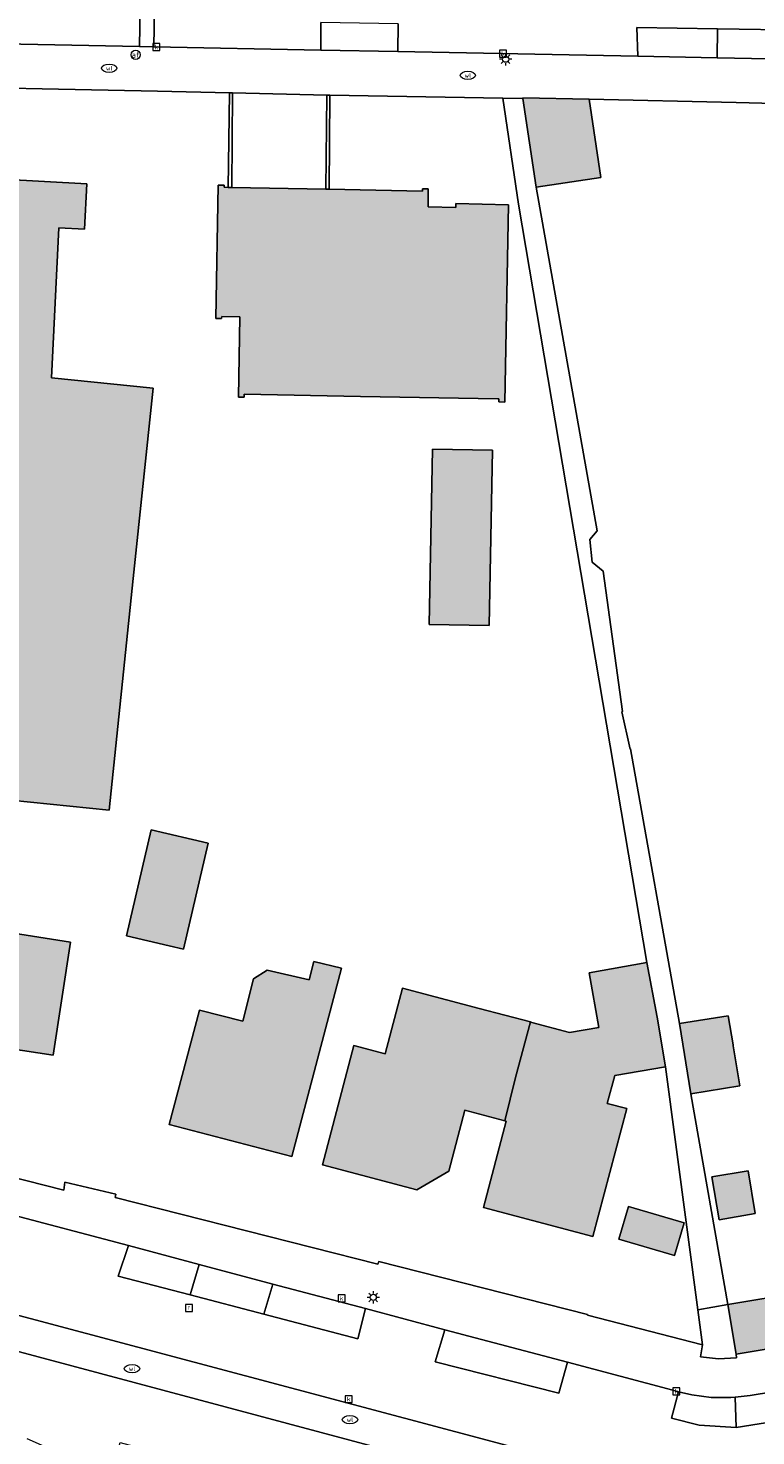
# Model space of a CAD drawing. Header units: metres. Extents: x 196496 to 197479, y 355139 to 356324.
# Tile 13 of 144: x 196694 to 196741, y 355633 to 355725. Entities that reach past the tile are written whole.
import ezdxf
from ezdxf.enums import TextEntityAlignment as Align

# ---------------------------------------------------------------- set-up
doc = ezdxf.new("R2010")
doc.units = ezdxf.units.M
doc.layers.get('0').update_dxf_attribs({"color": 252, "lineweight": 18})
for name, color, linetype, lineweight in [('B-WE-GR-GROENVOORZIENING-GV', 252, 'Continuous', 18), ('B-WE-IE-TERREINAFSCHEIDING_KUNSTMATIG_MUUR-GV', 252, 'Continuous', 18), ('B-WE-KL-ET_LS_OV_LICHTMAST-S', 252, 'Continuous', 18), ('B-WE-KL-WATER-S', 252, 'Continuous', 18), ('B-WE-OG-BEBOUWING-GV', 252, 'Continuous', 18), ('B-WE-OG-TERREIN_ERF-GV', 252, 'Continuous', 18), ('B-WE-RI-GWA_KOLK-S', 252, 'Continuous', 18), ('B-WE-RI-GWA_RIOOLPUT-S', 252, 'Continuous', 18), ('B-WE-VH-VERHARDING_ASFALT-GV', 252, 'Continuous', 18), ('B-WE-VH-VERHARDING_OPEN-GV', 252, 'Continuous', 18), ('B-WE-VH-VERHARDING_TEGEL-GV', 252, 'Continuous', 18), ('B-WE-VW-AFSLUITPAAL-S', 252, 'Continuous', 18)]:
    doc.layers.add(name, color=color, linetype=linetype, lineweight=lineweight)
doc.layers.add('X-XX-AL-PRESENTATIE_GEBOUW3-V', color=7, linetype='Continuous', lineweight=18, true_color=0xf0f0f0)
doc.styles.add('NLCS-ISO', font='NLCS-ISO.ttf')

# ---------------------------------------------------------------- blocks, each defined once
blk = doc.blocks.new('SKL-ET_OV_LICHTMAST-SO')
at = {"color": 0, "linetype": 'ByBlock', "lineweight": 18}
for points in [[(-1.25, 0), (-2, 0)], [(-1.41, 1.41), (-0.88, 0.88)], [(0, 2), (0, 1.25)], [(0.88, 0.88), (1.41, 1.41)], [(2, 0), (1.25, 0)], [(-1.41, -1.41), (-0.88, -0.88)], [(0, -1.25), (0, -2)], [(0.88, -0.88), (1.41, -1.41)]]:
    blk.add_lwpolyline(points, dxfattribs=at)
blk.add_circle((0, 0), 1, dxfattribs=at)
blk = doc.blocks.new('SVW-AFSLUITPAAL-SO')
at = {"lineweight": 18}
blk.add_circle((0, 0), 1.5, dxfattribs=at)
at = {"lineweight": 18, "style": 'NLCS-ISO'}
blk.add_text('af', height=1.8, dxfattribs=at).set_placement((0, 0), align=Align.MIDDLE_CENTER)
blk = doc.blocks.new('SKL-WATER_WATERLEIDINGPUT-SO')
at = {"color": 0, "linetype": 'ByBlock', "lineweight": 18}
blk.add_ellipse((0, 0), major_axis=(2.5, 0), ratio=0.54, dxfattribs=at)
at = {"color": 0, "linetype": 'ByBlock', "lineweight": 18, "style": 'NLCS-ISO'}
blk.add_text('wl', height=1.5, dxfattribs=at).set_placement((0, 0), align=Align.MIDDLE_CENTER)
blk = doc.blocks.new('SRI-KOLK-SO')
at = {"color": 0, "linetype": 'ByBlock', "lineweight": 18}
blk.add_lwpolyline([(-1.125, -1.125), (1.125, -1.125), (1.125, 1.125), (-1.125, 1.125)], close=True, dxfattribs=at)
at = {"color": 0, "linetype": 'ByBlock', "lineweight": 18, "style": 'NLCS-ISO'}
blk.add_text('k', height=1.5, dxfattribs=at).set_placement((0, 0), align=Align.MIDDLE_CENTER)
blk = doc.blocks.new('SRI-PUT_INSPECTIEPUT_RIOOLPUT-SO')
at = {"color": 0, "linetype": 'ByBlock', "lineweight": 18}
blk.add_lwpolyline([(-1.12, -1.12), (1.12, -1.12), (1.12, 1.12), (-1.12, 1.12)], close=True, dxfattribs=at)
at = {"color": 0, "linetype": 'ByBlock', "lineweight": 18, "style": 'NLCS-ISO'}
blk.add_text('r', height=1.5, dxfattribs=at).set_placement((0, 0.28), align=Align.MIDDLE_CENTER)

msp = doc.modelspace()

# ---------------------------------------------------------------- hatches: boundary and pattern name
at = {"layer": 'X-XX-AL-PRESENTATIE_GEBOUW3-V'}
for points in [[(196730.071, 355719.995), (196725.782, 355720.096), (196725.791, 355720.039), (196726.654, 355714.288), (196730.833, 355714.915)], [(196697.537, 355714.523), (196686.925, 355715.1), (196685.626, 355689.745), (196684.735, 355681.215), (196681.412, 355660.143), (196695.342, 355658.02), (196696.468, 355665.34), (196690.005, 355666.366), (196691.296, 355674.691), (196698.979, 355673.908), (196700.525, 355688.924), (196701.817, 355701.263), (196695.234, 355701.926), (196695.718, 355711.652), (196697.371, 355711.564)], [(196713.242, 355714.158), (196713.021, 355714.163), (196706.916, 355714.28), (196706.682, 355714.284), (196706.422, 355714.289), (196706.422, 355714.429), (196706.046, 355714.436), (196705.885, 355705.787), (196706.265, 355705.78), (196706.268, 355705.92), (196707.447, 355705.898), (196707.35, 355700.689), (196707.73, 355700.682), (196707.734, 355700.872), (196715.253, 355700.732), (196724.171, 355700.566), (196724.233, 355700.565), (196724.229, 355700.373), (196724.609, 355700.366), (196724.847, 355713.161), (196721.439, 355713.228), (196721.434, 355712.988), (196719.647, 355713.029), (196719.656, 355714.181), (196719.272, 355714.183), (196719.271, 355714.043)], [(196719.714, 355685.949), (196723.606, 355685.874), (196723.825, 355697.243), (196719.933, 355697.318)], [(196700.103, 355665.757), (196702.866, 355665.112), (196703.785, 355664.897), (196705.389, 355671.764), (196701.707, 355672.624)], [(196707.641, 355660.232), (196704.819, 355660.933), (196702.872, 355653.539), (196710.821, 355651.447), (196714.036, 355663.656), (196712.232, 355664.102), (196711.93, 355662.904), (196709.215, 355663.544), (196708.339, 355662.98)], [(196731.255, 355654.896), (196731.735, 355656.704), (196735.036, 355657.278), (196734.478, 355660.486), (196733.823, 355664.022), (196730.072, 355663.354), (196730.699, 355659.828), (196728.802, 355659.498), (196726.375, 355660.152), (196726.286, 355660.176), (196725.314, 355656.568), (196724.616, 355653.771), (196724.713, 355653.745), (196723.229, 355648.147), (196730.313, 355646.269), (196732.512, 355654.563)], [(196724.616, 355653.771), (196725.314, 355656.568), (196726.286, 355660.176), (196722.952, 355661.058), (196717.993, 355662.369), (196716.868, 355658.115), (196714.838, 355658.652), (196712.792, 355650.918), (196718.905, 355649.301), (196720.977, 355650.505), (196722.027, 355654.458)], [(196739.092, 355660.576), (196735.938, 355660.069), (196736.671, 355655.516), (196739.852, 355656.028), (196739.419, 355658.621), (196739.407, 355658.693)], [(196738.032, 355650.132), (196738.5, 355647.359), (196740.845, 355647.755), (196740.376, 355650.528)], [(196732.014, 355646.099), (196735.621, 355645.031), (196736.247, 355647.145), (196732.64, 355648.213)], [(196739.609, 355638.636), (196744.306, 355639.426), (196744.298, 355639.476), (196743.765, 355642.642), (196739.068, 355641.852)]]:
    msp.add_hatch(color=256, dxfattribs=at).paths.add_polyline_path(points)

# ---------------------------------------------------------------- linework, layer by layer
at = {"layer": 'B-WE-GR-GROENVOORZIENING-GV', "flags": 128}
msp.add_lwpolyline([(196693.643, 355633.165), (196696.27, 355631.997), (196696.97, 355631.686), (196695.456, 355628.283), (196698.141, 355627.122), (196699.393, 355631.827), (196699.682, 355632.912), (196706.366, 355631.122), (196712.98, 355629.351), (196719.754, 355627.537), (196720.795, 355631.4), (196682.222, 355641.718)], dxfattribs=at)
at = {"layer": 'B-WE-IE-TERREINAFSCHEIDING_KUNSTMATIG_MUUR-GV', "flags": 128}
for points in [[(196706.769, 355720.419), (196706.682, 355714.284), (196706.916, 355714.28), (196706.962, 355720.414)], [(196713.021, 355714.163), (196713.242, 355714.158), (196713.283, 355720.27), (196713.085, 355720.27)]]:
    msp.add_lwpolyline(points, close=True, dxfattribs=at)
at = {"layer": 'B-WE-OG-BEBOUWING-GV', "flags": 128}
for points in [[(196730.071, 355719.995), (196725.782, 355720.096), (196725.791, 355720.039), (196726.654, 355714.288), (196730.833, 355714.915)], [(196697.537, 355714.523), (196686.925, 355715.1), (196685.626, 355689.745), (196684.735, 355681.215), (196681.412, 355660.143), (196695.342, 355658.02), (196696.468, 355665.34), (196690.005, 355666.366), (196691.296, 355674.691), (196698.979, 355673.908), (196700.525, 355688.924), (196701.817, 355701.263), (196695.234, 355701.926), (196695.718, 355711.652), (196697.371, 355711.564)], [(196713.242, 355714.158), (196713.021, 355714.163), (196706.916, 355714.28), (196706.682, 355714.284), (196706.422, 355714.289), (196706.422, 355714.429), (196706.046, 355714.436), (196705.885, 355705.787), (196706.265, 355705.78), (196706.268, 355705.92), (196707.447, 355705.898), (196707.35, 355700.689), (196707.73, 355700.682), (196707.734, 355700.872), (196715.253, 355700.732), (196724.171, 355700.566), (196724.233, 355700.565), (196724.229, 355700.373), (196724.609, 355700.366), (196724.847, 355713.161), (196721.439, 355713.228), (196721.434, 355712.988), (196719.647, 355713.029), (196719.656, 355714.181), (196719.272, 355714.183), (196719.271, 355714.043)], [(196719.714, 355685.949), (196723.606, 355685.874), (196723.825, 355697.243), (196719.933, 355697.318)], [(196700.103, 355665.757), (196702.866, 355665.112), (196703.785, 355664.897), (196705.389, 355671.764), (196701.707, 355672.624)], [(196707.641, 355660.232), (196704.819, 355660.933), (196702.872, 355653.539), (196710.821, 355651.447), (196714.036, 355663.656), (196712.232, 355664.102), (196711.93, 355662.904), (196709.215, 355663.544), (196708.339, 355662.98)], [(196731.255, 355654.896), (196731.735, 355656.704), (196735.036, 355657.278), (196734.478, 355660.486), (196733.823, 355664.022), (196730.072, 355663.354), (196730.699, 355659.828), (196728.802, 355659.498), (196726.375, 355660.152), (196726.286, 355660.176), (196725.314, 355656.568), (196724.616, 355653.771), (196724.713, 355653.745), (196723.229, 355648.147), (196730.313, 355646.269), (196732.512, 355654.563)], [(196724.616, 355653.771), (196725.314, 355656.568), (196726.286, 355660.176), (196722.952, 355661.058), (196717.993, 355662.369), (196716.868, 355658.115), (196714.838, 355658.652), (196712.792, 355650.918), (196718.905, 355649.301), (196720.977, 355650.505), (196722.027, 355654.458)], [(196739.092, 355660.576), (196735.938, 355660.069), (196736.671, 355655.516), (196739.852, 355656.028), (196739.419, 355658.621), (196739.407, 355658.693)], [(196738.032, 355650.132), (196738.5, 355647.359), (196740.845, 355647.755), (196740.376, 355650.528)], [(196732.014, 355646.099), (196735.621, 355645.031), (196736.247, 355647.145), (196732.64, 355648.213)], [(196739.609, 355638.636), (196744.306, 355639.426), (196744.298, 355639.476), (196743.765, 355642.642), (196739.068, 355641.852)]]:
    msp.add_lwpolyline(points, close=True, dxfattribs=at)
at = {"layer": 'B-WE-OG-TERREIN_ERF-GV', "flags": 128}
for points in [[(196682.595, 355652.676), (196696.03, 355649.27), (196696.095, 355649.783), (196699.414, 355649.023), (196699.36, 355648.792), (196716.396, 355644.469), (196716.447, 355644.654), (196729.971, 355641.216), (196729.97, 355641.159), (196737.435, 355639.252), (196737.119, 355641.512), (196735.036, 355657.278), (196731.735, 355656.704), (196731.255, 355654.896), (196732.512, 355654.563), (196730.313, 355646.269), (196723.229, 355648.147), (196724.713, 355653.745), (196724.616, 355653.771), (196722.027, 355654.458), (196720.977, 355650.505), (196718.905, 355649.301), (196712.792, 355650.918), (196714.838, 355658.652), (196716.868, 355658.115), (196717.993, 355662.369), (196722.952, 355661.058), (196726.286, 355660.176), (196726.375, 355660.152), (196728.802, 355659.498), (196730.699, 355659.828), (196730.072, 355663.354), (196733.823, 355664.022), (196725.495, 355713.191), (196724.488, 355720.063), (196713.283, 355720.27), (196713.242, 355714.158), (196719.271, 355714.043), (196719.272, 355714.183), (196719.656, 355714.181), (196719.647, 355713.029), (196721.434, 355712.988), (196721.439, 355713.228), (196724.847, 355713.161), (196724.609, 355700.366), (196724.229, 355700.373), (196724.233, 355700.565), (196724.171, 355700.566), (196715.253, 355700.732), (196707.734, 355700.872), (196707.73, 355700.682), (196707.35, 355700.689), (196707.447, 355705.898), (196706.268, 355705.92), (196706.265, 355705.78), (196705.885, 355705.787), (196706.046, 355714.436), (196706.422, 355714.429), (196706.422, 355714.289), (196706.682, 355714.284), (196706.769, 355720.419), (196702.107, 355720.523), (196694.639, 355720.676), (196688.316, 355720.805)], [(196742.114, 355719.73), (196739.598, 355719.782), (196730.071, 355719.995), (196730.833, 355714.915), (196726.654, 355714.288), (196730.592, 355692.016), (196730.133, 355691.462), (196730.271, 355689.993), (196730.982, 355689.404), (196732.236, 355680.3), (196732.194, 355680.291), (196732.729, 355677.871), (196732.756, 355677.877), (196735.938, 355660.069), (196739.092, 355660.576), (196739.407, 355658.693), (196739.419, 355658.621), (196739.852, 355656.028), (196736.671, 355655.516), (196739.068, 355641.852), (196743.765, 355642.642)]]:
    msp.add_lwpolyline(points, dxfattribs=at)
for points in [[(196695.342, 355658.02), (196681.412, 355660.143), (196684.735, 355681.215), (196685.626, 355689.745), (196686.925, 355715.1), (196697.537, 355714.523), (196697.371, 355711.564), (196695.718, 355711.652), (196695.234, 355701.926), (196701.817, 355701.263), (196700.525, 355688.924), (196698.979, 355673.908), (196691.296, 355674.691), (196690.005, 355666.366), (196696.468, 355665.34)], [(196719.714, 355685.949), (196719.933, 355697.318), (196723.825, 355697.243), (196723.606, 355685.874)], [(196702.866, 355665.112), (196700.103, 355665.757), (196701.707, 355672.624), (196705.389, 355671.764), (196703.785, 355664.897)], [(196711.93, 355662.904), (196712.232, 355664.102), (196714.036, 355663.656), (196710.821, 355651.447), (196702.872, 355653.539), (196704.819, 355660.933), (196707.641, 355660.232), (196708.339, 355662.98), (196709.215, 355663.544)], [(196738.5, 355647.359), (196738.032, 355650.132), (196740.376, 355650.528), (196740.845, 355647.755)], [(196735.621, 355645.031), (196732.014, 355646.099), (196732.64, 355648.213), (196736.247, 355647.145)]]:
    msp.add_lwpolyline(points, close=True, dxfattribs=at)
at = {"layer": 'B-WE-VH-VERHARDING_ASFALT-GV', "flags": 128}
for points in [[(196686.785, 355723.377), (196687.633, 355723.584), (196688.836, 355723.648), (196700.94, 355723.408), (196701.027, 355728.483), (196692.088, 355728.665), (196689.797, 355728.712), (196688.926, 355728.731), (196687.893, 355728.902), (196686.806, 355729.311), (196685.797, 355729.938), (196684.97, 355730.722), (196684.278, 355731.707), (196684.032, 355732.241), (196679.929, 355732.459), (196679.106, 355717.959), (196682.509, 355717.717), (196682.523, 355717.939), (196682.688, 355719.044), (196683.073, 355720.191), (196683.655, 355721.226), (196684.478, 355722.106), (196685.422, 355722.779), (196686.502, 355723.308)], [(196701.958, 355728.464), (196701.027, 355728.483), (196700.94, 355723.408), (196701.87, 355723.389)], [(196712.698, 355723.182), (196717.68, 355723.086), (196717.709, 355724.882), (196712.698, 355724.981)], [(196738.404, 355724.562), (196733.178, 355724.645), (196733.227, 355722.788), (196738.368, 355722.69)], [(196738.404, 355724.562), (196738.368, 355722.69), (196743.959, 355722.583), (196743.995, 355724.474)], [(196704.222, 355642.48), (196704.817, 355644.455), (196700.217, 355645.677), (196699.553, 355643.703)], [(196708.996, 355641.231), (196709.586, 355643.187), (196704.817, 355644.455), (196704.222, 355642.48)], [(196715.586, 355641.593), (196709.586, 355643.187), (196708.996, 355641.231), (196715.096, 355639.633)], [(196728.687, 355638.111), (196720.737, 355640.224), (196720.105, 355638.153), (196728.123, 355636.12)], [(196745.021, 355634.76), (196744.72, 355636.658), (196740.521, 355635.96), (196739.54, 355635.855), (196739.615, 355633.889)], [(196739.615, 355633.889), (196739.54, 355635.855), (196739.265, 355635.825), (196737.993, 355635.837), (196736.731, 355635.996), (196735.879, 355636.206), (196735.421, 355634.496), (196737.214, 355634.047)]]:
    msp.add_lwpolyline(points, close=True, dxfattribs=at)
for points in [[(196701.958, 355728.464), (196701.87, 355723.389), (196712.698, 355723.182), (196712.698, 355724.981)], [(196717.709, 355724.882), (196717.68, 355723.086), (196733.227, 355722.788), (196733.178, 355724.645), (196738.404, 355724.562), (196743.995, 355724.474), (196749.657, 355724.385), (196749.685, 355722.473), (196757.248, 355722.328), (196758.225, 355722.143), (196759.135, 355721.605), (196759.799, 355720.783), (196760.125, 355719.844), (196760.205, 355719.363), (196764.993, 355719.435), (196764.516, 355720.764), (196763.845, 355722.007), (196763.21, 355722.924), (196763.013, 355723.205), (196762.101, 355724.326), (196761.768, 355724.663)], [(196745.021, 355634.76), (196739.615, 355633.889), (196737.214, 355634.047), (196735.421, 355634.496), (196735.879, 355636.206), (196735.505, 355636.299), (196728.687, 355638.111), (196728.123, 355636.12), (196720.105, 355638.153), (196720.737, 355640.224), (196715.586, 355641.593), (196715.096, 355639.633), (196708.996, 355641.231), (196704.222, 355642.48), (196699.553, 355643.703), (196700.217, 355645.677), (196692.035, 355647.852)], [(196690.504, 355641.845), (196735.4, 355629.89)]]:
    msp.add_lwpolyline(points, dxfattribs=at)
at = {"layer": 'B-WE-VH-VERHARDING_OPEN-GV', "flags": 128}
for points in [[(196706.962, 355720.414), (196706.916, 355714.28), (196713.021, 355714.163), (196713.085, 355720.27)], [(196732.756, 355677.877), (196732.729, 355677.871), (196732.194, 355680.291), (196732.236, 355680.3), (196730.982, 355689.404), (196730.271, 355689.993), (196730.133, 355691.462), (196730.592, 355692.016), (196726.654, 355714.288), (196725.791, 355720.039), (196724.488, 355720.063), (196725.495, 355713.191), (196733.823, 355664.022), (196734.478, 355660.486), (196735.036, 355657.278), (196737.119, 355641.512), (196739.068, 355641.852), (196736.671, 355655.516), (196735.938, 355660.069)], [(196739.609, 355638.636), (196739.068, 355641.852), (196737.119, 355641.512), (196737.435, 355639.252), (196737.298, 355638.465), (196738.465, 355638.337), (196739.638, 355638.392)]]:
    msp.add_lwpolyline(points, close=True, dxfattribs=at)
at = {"layer": 'B-WE-VH-VERHARDING_TEGEL-GV', "flags": 128}
for points in [[(196743.959, 355722.583), (196738.368, 355722.69), (196733.227, 355722.788), (196717.68, 355723.086), (196712.698, 355723.182), (196701.87, 355723.389), (196700.94, 355723.408), (196688.836, 355723.648)], [(196688.316, 355720.805), (196694.639, 355720.676), (196702.107, 355720.523), (196706.769, 355720.419), (196706.962, 355720.414), (196713.085, 355720.27), (196713.283, 355720.27), (196724.488, 355720.063), (196725.791, 355720.039), (196725.782, 355720.096), (196730.071, 355719.995), (196739.598, 355719.782), (196742.114, 355719.73)], [(196744.306, 355639.426), (196739.609, 355638.636), (196739.638, 355638.392), (196738.465, 355638.337), (196737.298, 355638.465), (196737.435, 355639.252), (196729.97, 355641.159), (196729.971, 355641.216), (196716.447, 355644.654), (196716.396, 355644.469), (196699.36, 355648.792), (196699.414, 355649.023), (196696.095, 355649.783), (196696.03, 355649.27), (196682.595, 355652.676)], [(196692.035, 355647.852), (196700.217, 355645.677), (196704.817, 355644.455), (196709.586, 355643.187), (196715.586, 355641.593), (196720.737, 355640.224), (196728.687, 355638.111), (196735.505, 355636.299), (196735.879, 355636.206), (196736.731, 355635.996), (196737.993, 355635.837), (196739.265, 355635.825), (196739.54, 355635.855), (196740.521, 355635.96), (196744.72, 355636.658)], [(196735.4, 355629.89), (196690.504, 355641.845)], [(196682.222, 355641.718), (196720.795, 355631.4)]]:
    msp.add_lwpolyline(points, dxfattribs=at)

# ---------------------------------------------------------------- block references
at = {"layer": 'B-WE-KL-ET_LS_OV_LICHTMAST-S', "xscale": 0.2, "yscale": 0.2, "zscale": 0.2}
for p in [(196724.666, 355722.593), (196716.088, 355642.321)]:
    msp.add_blockref('SKL-ET_OV_LICHTMAST-SO', p, dxfattribs=at)
at = {"layer": 'B-WE-KL-WATER-S', "xscale": 0.2, "yscale": 0.2, "zscale": 0.2}
for p in [(196698.974, 355722.011), (196722.217, 355721.545), (196700.456, 355637.699), (196714.579, 355634.394)]:
    msp.add_blockref('SKL-WATER_WATERLEIDINGPUT-SO', p, dxfattribs=at)
at = {"layer": 'B-WE-RI-GWA_KOLK-S', "xscale": 0.2, "yscale": 0.2, "zscale": 0.2}
for p in [(196702.034, 355723.382), (196724.498, 355722.95), (196714.037, 355642.266), (196735.732, 355636.234), (196714.504, 355635.721)]:
    msp.add_blockref('SRI-KOLK-SO', p, dxfattribs=at)
at = {"layer": 'B-WE-RI-GWA_RIOOLPUT-S', "xscale": 0.2, "yscale": 0.2, "zscale": 0.2}
msp.add_blockref('SRI-PUT_INSPECTIEPUT_RIOOLPUT-SO', (196704.148, 355641.626), dxfattribs=at)
at = {"layer": 'B-WE-VW-AFSLUITPAAL-S', "xscale": 0.2, "yscale": 0.2, "zscale": 0.2}
msp.add_blockref('SVW-AFSLUITPAAL-SO', (196700.693, 355722.88), dxfattribs=at)

doc.saveas('drawing.dxf')
